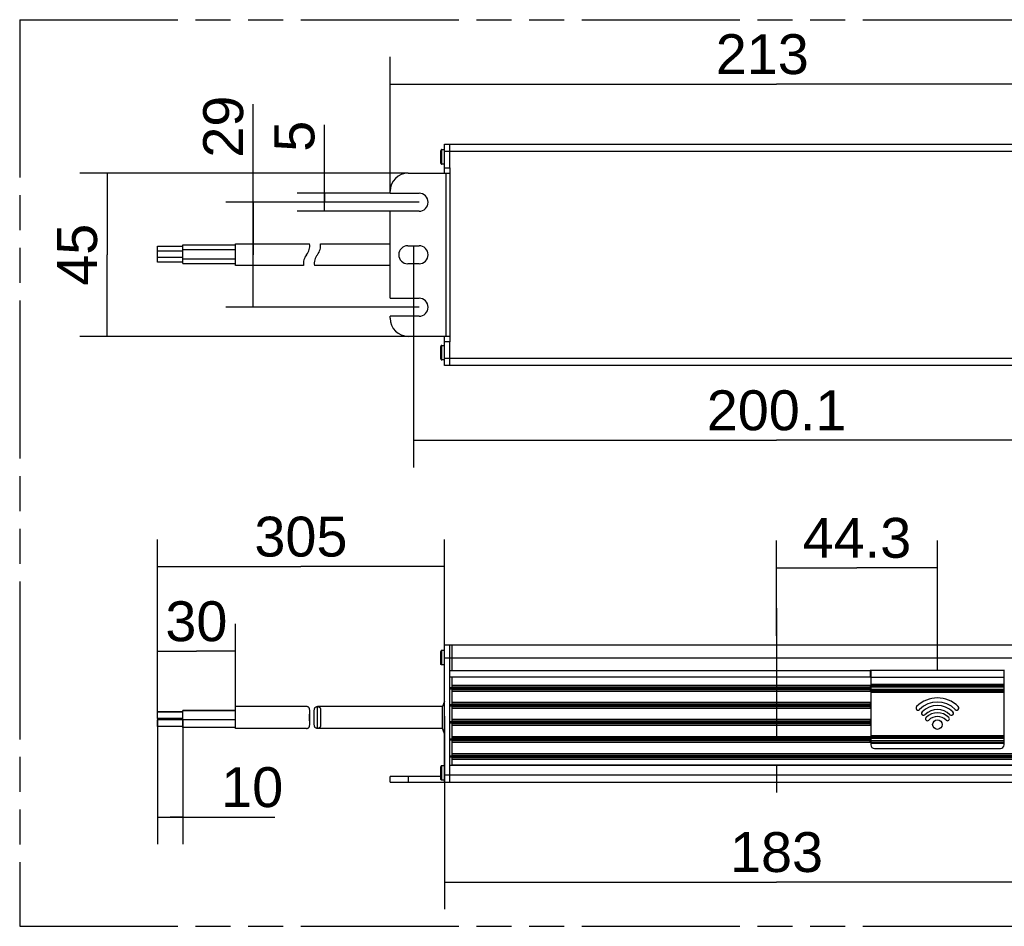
# Model space of a CAD drawing. Header units: millimetres. Extents: x 0 to 210, y 0 to 297.
# Tile 3 of 11: x 50 to 104, y 133 to 183. Entities that reach past the tile are written whole.
import ezdxf
from ezdxf.enums import TextEntityAlignment as Align

# ---------------------------------------------------------------- set-up
doc = ezdxf.new("R2010")
doc.units = ezdxf.units.MM
doc.header["$LTSCALE"] = 19.36
doc.linetypes.add('CENTER', pattern=[0.6, 0.375, -0.075, 0.075, -0.075])
doc.linetypes.add('PHANTOM', pattern=[0.8, 0.45, -0.05, 0.1, -0.05, 0.1, -0.05])
doc.layers.get('0').update_dxf_attribs({"linetype": 'CONTINUOUS'})
for name, color, linetype in [('DEFAULT_3', 7, 'PHANTOM'), ('Z_AXIS', 7, 'CONTINUOUS'), ('Z_DIM_2D', 7, 'CONTINUOUS')]:
    doc.layers.add(name, color=color, linetype=linetype)
doc.styles.add('TEXTSTYLE_3', font='helveticaneueltw1g-ltcn.otf')
doc.dimstyles.new('DIMSTYLE_1', dxfattribs={"dimtxt": 2.2, "dimasz": 3.5, "dimexe": 1.5, "dimexo": 0, "dimgap": 0.55, "dimtad": 1, "dimdec": 4, "dimlfac": 5, "dimdsep": 46, "dimtxsty": 'TEXTSTYLE_3', "dimblk": '_FILLED', "dimblk1": '_FILLED', "dimblk2": '_FILLED', "dimcen": 0.09, "dimclrt": 5, "dimadec": 4, "dimazin": 2, "dimtp": 0.5, "dimtm": 0.5, "dimtfac": 1, "dimtdec": 4, "dimtofl": 0, "dimtmove": 0, "dimatfit": 3, "dimldrblk": '_FILLED', "dimfxl": 0, "dimtolj": 1, "dimarcsym": 0})
doc.dimstyles.new('DIMSTYLE_2', dxfattribs={"dimtxt": 2.2, "dimasz": 3.5, "dimexe": 1.5, "dimexo": 0, "dimgap": 0.55, "dimtad": 1, "dimdec": 4, "dimlfac": 5, "dimdsep": 46, "dimtxsty": 'TEXTSTYLE_3', "dimblk": '_FILLED', "dimblk1": '_FILLED', "dimblk2": '_FILLED', "dimcen": 0.09, "dimclrt": 5, "dimadec": 4, "dimazin": 2, "dimtp": 0.3, "dimtm": 0.3, "dimtfac": 1, "dimtdec": 4, "dimtofl": 0, "dimtmove": 0, "dimatfit": 3, "dimldrblk": '_FILLED', "dimfxl": 0, "dimtolj": 1, "dimarcsym": 0})
doc.dimstyles.new('DIMSTYLE_3', dxfattribs={"dimtxt": 2.2, "dimasz": 3.5, "dimexe": 1.5, "dimexo": 0, "dimgap": 0.55, "dimtad": 1, "dimdec": 4, "dimlfac": 5, "dimdsep": 46, "dimtxsty": 'TEXTSTYLE_3', "dimblk": '_FILLED', "dimblk1": '_FILLED', "dimblk2": '_FILLED', "dimcen": 0.09, "dimclrt": 5, "dimadec": 4, "dimazin": 2, "dimtp": 0.1, "dimtm": 0.1, "dimtfac": 1, "dimtdec": 4, "dimtofl": 0, "dimtmove": 0, "dimatfit": 3, "dimldrblk": '_FILLED', "dimfxl": 0, "dimtolj": 1, "dimarcsym": 0})
doc.dimstyles.new('DIMSTYLE_4', dxfattribs={"dimtxt": 2.2, "dimasz": 3.5, "dimexe": 1.5, "dimexo": 0, "dimgap": 0.55, "dimtad": 1, "dimdec": 1, "dimlfac": 5, "dimdsep": 46, "dimtxsty": 'TEXTSTYLE_3', "dimblk": '_FILLED', "dimblk1": '_FILLED', "dimblk2": '_FILLED', "dimcen": 0.09, "dimclrt": 5, "dimadec": 4, "dimazin": 2, "dimtp": 0.2, "dimtm": 0.2, "dimtfac": 1, "dimtdec": 1, "dimtofl": 0, "dimtmove": 0, "dimatfit": 3, "dimldrblk": '_FILLED', "dimfxl": 0, "dimtolj": 1, "dimarcsym": 0})
doc.dimstyles.new('DIMSTYLE_7', dxfattribs={"dimtxt": 2.2, "dimasz": 3.5, "dimexe": 1.5, "dimexo": 0, "dimgap": 0.55, "dimtad": 1, "dimdec": 1, "dimlfac": 5, "dimdsep": 46, "dimtxsty": 'TEXTSTYLE_3', "dimblk": '_FILLED', "dimblk1": '_FILLED', "dimblk2": '_FILLED', "dimcen": 0.09, "dimclrt": 5, "dimadec": 4, "dimazin": 2, "dimtp": 0.3, "dimtm": 0.3, "dimtfac": 1, "dimtdec": 1, "dimtofl": 0, "dimtmove": 0, "dimatfit": 3, "dimldrblk": '_FILLED', "dimfxl": 0, "dimtolj": 1, "dimarcsym": 0})
doc.dimstyles.new('DIMSTYLE_8', dxfattribs={"dimtxt": 2.2, "dimasz": 3.5, "dimexe": 1.5, "dimexo": 0, "dimgap": 0.55, "dimtad": 1, "dimdec": 4, "dimlfac": 5, "dimdsep": 46, "dimtxsty": 'TEXTSTYLE_3', "dimblk": '_FILLED', "dimblk1": '_FILLED', "dimblk2": '_FILLED', "dimcen": 0.09, "dimclrt": 5, "dimadec": 4, "dimazin": 2, "dimtp": 0.2, "dimtm": 0.2, "dimtfac": 1, "dimtdec": 4, "dimtofl": 0, "dimtmove": 0, "dimatfit": 3, "dimldrblk": '_FILLED', "dimfxl": 0, "dimtolj": 1, "dimarcsym": 0})

# ---------------------------------------------------------------- blocks, each defined once
blk = doc.blocks.new('*D2')
at = {"layer": 'Z_DIM_2D', "color": 2, "linetype": 'Continuous', "transparency": 16777216}
for p, q in [((70.537, 173.112), (70.537, 180.628)), ((113.137, 173.112), (113.137, 180.628)), ((70.537, 179.128), (91.837, 179.128)), ((113.137, 179.128), (91.837, 179.128))]:
    blk.add_line(p, q, dxfattribs=at)
at = {"layer": 'Z_DIM_2D', "color": 5, "linetype": 'Continuous', "transparency": 16777216, "style": 'TEXTSTYLE_3'}
blk.add_text('213', height=2.2, dxfattribs=at).set_placement((91.052, 179.678), align=Align.CENTER)
blk = doc.blocks.new('_FILLED')
at = {"color": 0, "linetype": 'ByBlock'}
blk.add_solid([(0, 0), (-1, 0.125), (-1, -0.125)], dxfattribs=at)
blk = doc.blocks.new('_NONE')
blk = doc.blocks.new('*D4')
at = {"layer": 'Z_DIM_2D', "color": 2, "linetype": 'Continuous', "transparency": 16777216}
for p, q in [((66.92, 172.612), (66.92, 176.876)), ((70.537, 173.112), (65.42, 173.112)), ((66.92, 173.112), (66.92, 172.612)), ((66.92, 172.112), (66.92, 172.612)), ((70.537, 172.112), (65.42, 172.112))]:
    blk.add_line(p, q, dxfattribs=at)
at = {"layer": 'Z_DIM_2D', "color": 5, "linetype": 'Continuous', "transparency": 16777216, "style": 'TEXTSTYLE_3'}
blk.add_text('5', height=2.2, rotation=90, dxfattribs=at).set_placement((66.37, 175.398))
blk = doc.blocks.new('*D5')
at = {"layer": 'Z_DIM_2D', "color": 2, "linetype": 'Continuous', "transparency": 16777216}
for p, q in [((62.991, 169.716), (62.991, 178.025)), ((72.137, 172.612), (61.491, 172.612)), ((62.991, 172.612), (62.991, 169.716)), ((62.991, 166.821), (62.991, 169.716)), ((72.137, 166.821), (61.491, 166.821))]:
    blk.add_line(p, q, dxfattribs=at)
at = {"layer": 'Z_DIM_2D', "color": 5, "linetype": 'Continuous', "transparency": 16777216, "style": 'TEXTSTYLE_3'}
blk.add_text('29', height=2.2, rotation=90, dxfattribs=at).set_placement((62.441, 175.07))
blk = doc.blocks.new('*D6')
at = {"layer": 'Z_DIM_2D', "color": 2, "linetype": 'Continuous', "transparency": 16777216}
for p, q in [((71.827, 170.216), (71.827, 157.989)), ((111.847, 170.216), (111.847, 157.989)), ((71.827, 159.489), (91.837, 159.489)), ((111.847, 159.489), (91.837, 159.489))]:
    blk.add_line(p, q, dxfattribs=at)
at = {"layer": 'Z_DIM_2D', "color": 5, "linetype": 'Continuous', "transparency": 16777216, "style": 'TEXTSTYLE_3'}
blk.add_text('200.1', height=2.2, dxfattribs=at).set_placement((91.837, 160.039), align=Align.CENTER)
blk = doc.blocks.new('*D9')
at = {"layer": 'Z_DIM_2D', "color": 2, "linetype": 'Continuous', "transparency": 16777216}
for p, q in [((73.537, 144.265), (73.537, 133.624)), ((110.137, 144.265), (110.137, 133.624)), ((73.537, 135.124), (91.837, 135.124)), ((110.137, 135.124), (91.837, 135.124))]:
    blk.add_line(p, q, dxfattribs=at)
at = {"layer": 'Z_DIM_2D', "color": 5, "linetype": 'Continuous', "transparency": 16777216, "style": 'TEXTSTYLE_3'}
blk.add_text('183', height=2.2, dxfattribs=at).set_placement((91.837, 135.674), align=Align.CENTER)
blk = doc.blocks.new('*D11')
at = {"layer": 'Z_DIM_2D', "color": 2, "linetype": 'Continuous', "transparency": 16777216}
for p, q in [((91.837, 148.693), (91.837, 153.955)), ((100.705, 146.786), (100.705, 153.955)), ((91.837, 152.455), (96.271, 152.455)), ((100.705, 152.455), (96.271, 152.455))]:
    blk.add_line(p, q, dxfattribs=at)
at = {"layer": 'Z_DIM_2D', "color": 5, "linetype": 'Continuous', "transparency": 16777216, "style": 'TEXTSTYLE_3'}
blk.add_text('44.3', height=2.2, dxfattribs=at).set_placement((96.271, 153.005), align=Align.CENTER)
blk = doc.blocks.new('*D15')
at = {"layer": 'Z_DIM_2D', "color": 2, "linetype": 'Continuous', "transparency": 16777216}
for p, q in [((57.715, 153.071), (57.715, 154.021)), ((73.537, 153.071), (73.537, 154.021)), ((57.715, 144.405), (57.715, 153.071)), ((73.537, 144.265), (73.537, 153.071)), ((57.715, 152.521), (65.626, 152.521)), ((73.537, 152.521), (65.626, 152.521))]:
    blk.add_line(p, q, dxfattribs=at)
at = {"layer": 'Z_DIM_2D', "color": 5, "linetype": 'Continuous', "transparency": 16777216, "style": 'TEXTSTYLE_3'}
blk.add_text('305', height=2.2, dxfattribs=at).set_placement((65.626, 153.071), align=Align.CENTER)
blk = doc.blocks.new('*D16')
at = {"layer": 'Z_DIM_2D', "color": 2, "linetype": 'Continuous', "transparency": 16777216}
for p, q in [((57.715, 148.405), (57.715, 149.355)), ((62.015, 148.405), (62.015, 149.355)), ((57.715, 144.495), (57.715, 148.405)), ((62.015, 144.496), (62.015, 148.405)), ((57.715, 147.855), (59.865, 147.855)), ((62.015, 147.855), (59.865, 147.855))]:
    blk.add_line(p, q, dxfattribs=at)
at = {"layer": 'Z_DIM_2D', "color": 5, "linetype": 'Continuous', "transparency": 16777216, "style": 'TEXTSTYLE_3'}
blk.add_text('30', height=2.2, dxfattribs=at).set_placement((59.865, 148.405), align=Align.CENTER)
blk = doc.blocks.new('*D17')
at = {"layer": 'Z_DIM_2D', "color": 2, "linetype": 'Continuous', "transparency": 16777216}
for p, q in [((57.715, 144.135), (57.715, 139.255)), ((59.115, 144.065), (59.115, 139.255)), ((57.715, 139.255), (57.715, 137.205)), ((59.115, 139.255), (59.115, 137.205)), ((57.715, 138.705), (58.415, 138.705)), ((59.115, 138.705), (58.415, 138.705)), ((58.415, 138.705), (64.188, 138.705))]:
    blk.add_line(p, q, dxfattribs=at)
at = {"layer": 'Z_DIM_2D', "color": 5, "linetype": 'Continuous', "transparency": 16777216, "style": 'TEXTSTYLE_3'}
blk.add_text('10', height=2.2, dxfattribs=at).set_placement((61.233, 139.255))
blk = doc.blocks.new('*D18')
at = {"layer": 'Z_DIM_2D', "color": 2, "linetype": 'Continuous', "transparency": 16777216}
for p, q in [((71.537, 174.216), (53.442, 174.216)), ((54.942, 174.216), (54.942, 169.716)), ((54.942, 165.216), (54.942, 169.716)), ((71.537, 165.216), (53.442, 165.216))]:
    blk.add_line(p, q, dxfattribs=at)
at = {"layer": 'Z_DIM_2D', "color": 5, "linetype": 'Continuous', "transparency": 16777216, "style": 'TEXTSTYLE_3'}
blk.add_text('45', height=2.2, rotation=90, dxfattribs=at).set_placement((54.392, 169.716), align=Align.CENTER)

msp = doc.modelspace()

# ---------------------------------------------------------------- linework, layer by layer
at = {"color": 7, "linetype": 'Continuous'}
for p, q in [((73.53740024, 174.21614604), (73.53740024, 175.81614604)), ((73.53740024, 175.81614604), (110.13740024, 175.81614604)), ((97.03523944, 175.81964604), (97.03523944, 175.81614604)), ((97.03523944, 175.81964604), (104.37523944, 175.81964604)), ((104.37523944, 175.81614604), (104.37523944, 175.81964604)), ((73.33740024, 174.77449048), (73.33740024, 175.45447913)), ((73.39740024, 175.51447913), (73.53740024, 175.51447913)), ((71.53740024, 174.21614604), (73.83740024, 174.21614604)), ((73.53740024, 174.71447913), (73.39740024, 174.71447913)), ((73.53740024, 174.51614604), (73.83740024, 174.51614604)), ((73.83740024, 174.51614604), (73.83740024, 164.91614604)), ((70.53740024, 173.11161309), (70.53740024, 173.21614604)), ((70.53740024, 173.11161309), (72.13740024, 173.11161309)), ((70.53740024, 167.32067899), (70.53740024, 172.11161309)), ((72.13740024, 172.11161309), (70.53740024, 172.11161309)), ((57.7151037, 169.30586821), (57.7151037, 170.18743252)), ((57.7151037, 170.18743252), (59.1151037, 170.18743252)), ((57.7151037, 169.92633147), (59.1151037, 169.92633147)), ((59.1151037, 169.23586821), (59.1151037, 170.25743252)), ((59.1151037, 170.25743252), (62.0151037, 170.25743252)), ((62.0151037, 169.99633147), (59.1151037, 169.99633147)), ((62.0151037, 169.11714604), (62.0151037, 170.31714604)), ((62.0151037, 170.31714604), (66.10649921, 170.31714604)), ((66.70649921, 170.31714604), (70.53740024, 170.31714604)), ((71.51740024, 170.21614604), (72.13740024, 170.21614604)), ((59.1151037, 169.56633147), (57.7151037, 169.56633147)), ((59.1151037, 169.30586821), (57.7151037, 169.30586821)), ((59.1151037, 169.49633147), (62.0151037, 169.49633147)), ((59.1151037, 169.23586821), (62.0151037, 169.23586821)), ((65.7680493, 169.11714604), (62.0151037, 169.11714604)), ((70.53740024, 169.11714604), (66.3680493, 169.11714604)), ((72.13740024, 169.21614604), (71.51740024, 169.21614604)), ((70.53740024, 167.32067899), (72.13740024, 167.32067899)), ((70.53740024, 166.21614604), (70.53740024, 166.32067899)), ((72.13740024, 166.32067899), (70.53740024, 166.32067899)), ((73.83740024, 165.21614604), (71.53740024, 165.21614604)), ((73.53740024, 163.61614604), (73.53740024, 165.21614604)), ((73.33740024, 163.9778243), (73.33740024, 164.65781295)), ((73.39740024, 164.71781295), (73.53740024, 164.71781295)), ((73.83740024, 164.91614604), (73.53740024, 164.91614604)), ((73.53740024, 163.91781295), (73.39740024, 163.91781295)), ((110.13740024, 163.61614604), (73.53740024, 163.61614604)), ((73.53740024, 148.19636113), (110.13740024, 148.19636113)), ((73.53740024, 140.63636113), (73.53740024, 148.19594198)), ((73.33740024, 147.1534444), (73.33740024, 147.83345938)), ((73.53740024, 147.89345189), (73.39740024, 147.89345189)), ((73.53740024, 147.09345189), (73.39740024, 147.09345189)), ((104.40523944, 146.78636113), (97.00523944, 146.78636113)), ((97.00523944, 146.78636113), (97.00523944, 146.42636113)), ((97.03523944, 146.78636113), (97.03523944, 146.42810664)), ((104.37523944, 146.42810664), (104.37523944, 146.78636113)), ((73.93740024, 146.42636113), (73.93740024, 145.82798743)), ((97.00523944, 146.42636113), (73.93740024, 146.42636113)), ((97.03523944, 146.42810664), (104.37523944, 146.42810664)), ((97.03523944, 146.42636113), (97.03523944, 142.68636113)), ((104.37523944, 142.68636113), (104.37523944, 146.42636113)), ((97.00523944, 145.95674424), (73.93740024, 145.95674424)), ((73.93740024, 145.78550105), (73.93740024, 144.88812067)), ((73.93740024, 145.65674424), (97.00523944, 145.65674424)), ((97.00523944, 145.95674424), (97.00523944, 145.65674424)), ((97.00523944, 145.01687748), (73.93740024, 145.01687748)), ((97.00523944, 145.01687748), (97.00523944, 144.71687748)), ((57.7151037, 144.13503318), (57.7151037, 144.50761834)), ((59.1151037, 144.50757843), (57.7151037, 144.50757843)), ((59.1151037, 144.49507309), (57.7151037, 144.49507309)), ((59.1151037, 143.63776525), (59.1151037, 144.57759906)), ((62.0151037, 144.57757843), (59.1151037, 144.57757843)), ((62.0151037, 144.56507309), (59.1151037, 144.56507309)), ((65.93819957, 144.79636113), (62.0151037, 144.79636113)), ((62.0151037, 143.59639016), (62.0151037, 144.79633211)), ((65.93819957, 144.79636416), (65.93740024, 144.7963603)), ((66.10828436, 144.33033267), (66.11187218, 144.45882576)), ((66.36192106, 143.85757437), (66.36190004, 144.5265111)), ((66.53740024, 144.7963603), (66.53819957, 144.79636416)), ((73.43824318, 144.79636113), (66.53819957, 144.79636113)), ((66.71187218, 144.45882576), (66.70828436, 144.33033267)), ((73.43824318, 143.59636113), (73.43824318, 144.79636113)), ((73.93740024, 144.84563429), (73.93740024, 143.94825392)), ((73.93740024, 144.71687748), (97.00523944, 144.71687748)), ((59.1151037, 144.13507309), (57.7151037, 144.13507309)), ((57.7151037, 143.70775173), (57.7151037, 144.06783154)), ((59.1151037, 144.06779163), (57.7151037, 144.06779163)), ((62.0151037, 144.06507309), (59.1151037, 144.06507309)), ((97.00523944, 144.07701073), (73.93740024, 144.07701073)), ((73.93740024, 143.90576754), (73.93740024, 143.00838716)), ((97.00523944, 144.07701073), (97.00523944, 143.77701073)), ((59.1151037, 143.70779163), (57.7151037, 143.70779163)), ((62.0151037, 143.63779163), (59.1151037, 143.63779163)), ((65.93819957, 143.59636113), (62.0151037, 143.59636113)), ((65.93740024, 143.59636197), (65.93819957, 143.59635811)), ((66.53819957, 143.59635811), (66.53740024, 143.59636197)), ((73.43824318, 143.59636113), (66.53819957, 143.59636113)), ((73.93740024, 143.77701073), (97.00523944, 143.77701073)), ((97.00523944, 143.13714397), (73.93740024, 143.13714397)), ((73.93740024, 142.96590078), (73.93740024, 142.06852041)), ((73.93740024, 142.83714397), (97.00523944, 142.83714397)), ((97.00523944, 142.83714397), (97.00523944, 143.13714397)), ((109.73740024, 142.19727722), (73.93740024, 142.19727722)), ((97.23523944, 142.48636113), (104.17523944, 142.48636113)), ((73.93740024, 142.02603403), (73.93740024, 141.54727722)), ((73.93740024, 141.89727722), (109.73740024, 141.89727722)), ((73.33740024, 140.79926288), (73.33740024, 141.47927787)), ((73.53740024, 141.53927038), (73.39740024, 141.53927038)), ((73.93740024, 141.58727722), (109.73740024, 141.58727722)), ((70.53740024, 140.63636113), (70.53740024, 140.93636113)), ((73.33740024, 140.93636113), (70.53740024, 140.93636113)), ((70.53740024, 140.63636113), (113.13740024, 140.63636113)), ((73.53740024, 140.73927037), (73.39740024, 140.73927037))]:
    msp.add_line(p, q, dxfattribs=at)
at = {"color": 9, "linetype": 'Continuous'}
for p, q in [((73.83740024, 174.51614604), (73.83740024, 175.81614604)), ((73.39740024, 174.71447913), (73.39740024, 175.51447913)), ((110.13740024, 175.41614604), (73.53740024, 175.41614604)), ((73.63740024, 165.21614604), (73.63740024, 174.21614604)), ((73.39740024, 163.91781295), (73.39740024, 164.71781295)), ((73.83740024, 163.61614604), (73.83740024, 164.91614604)), ((73.53740024, 164.01614604), (110.13740024, 164.01614604)), ((73.83740024, 140.63636113), (73.83740024, 148.19636113)), ((73.93740024, 148.19636113), (73.93740024, 146.78636113)), ((73.39740024, 147.09345189), (73.39740024, 147.89345189)), ((73.39740024, 147.49345189), (73.3374007, 147.49345189)), ((73.53740024, 147.49345189), (110.13740024, 147.49345189)), ((73.83740024, 146.78636113), (97.00523944, 146.78636113)), ((73.93740024, 146.42636113), (73.83740024, 146.42636113)), ((104.37523944, 146.01159705), (97.03523944, 146.01159705)), ((104.37523944, 145.96917065), (97.03523944, 145.96917065)), ((97.00523944, 145.82798743), (73.83740024, 145.82798743)), ((73.83740024, 145.78550105), (97.00523944, 145.78550105)), ((73.93740024, 145.88580907), (97.00523944, 145.88580907)), ((97.00523944, 145.72767941), (73.93740024, 145.72767941)), ((97.03523944, 145.90431783), (104.37523944, 145.90431783)), ((104.37523944, 145.86189143), (97.03523944, 145.86189143)), ((97.03523944, 145.75159705), (104.37523944, 145.75159705)), ((104.37523944, 145.70917065), (97.03523944, 145.70917065)), ((104.37523944, 145.64431783), (97.03523944, 145.64431783)), ((97.03523944, 145.60189143), (104.37523944, 145.60189143)), ((73.53226006, 143.29437053), (73.53225961, 145.09835191)), ((97.00523944, 144.88812067), (73.83740024, 144.88812067)), ((73.93740024, 144.94594232), (97.00523944, 144.94594232)), ((66.53740024, 143.59636197), (66.53740024, 144.7963603)), ((73.83740024, 144.84563429), (97.00523944, 144.84563429)), ((97.00523944, 144.78781265), (73.93740024, 144.78781265)), ((97.00523944, 143.94825392), (73.83740024, 143.94825392)), ((73.83740024, 143.90576754), (97.00523944, 143.90576754)), ((73.93740024, 144.00607556), (97.00523944, 144.00607556)), ((97.00523944, 143.8479459), (73.93740024, 143.8479459)), ((97.00523944, 143.00838716), (73.83740024, 143.00838716)), ((73.83740024, 142.96590078), (97.00523944, 142.96590078)), ((73.93740024, 143.0662088), (97.00523944, 143.0662088)), ((97.00523944, 142.90807914), (73.93740024, 142.90807914)), ((104.37523944, 143.19199679), (97.03523944, 143.19199679)), ((97.03523944, 143.14957038), (104.37523944, 143.14957038)), ((97.03523944, 143.08471756), (104.37523944, 143.08471756)), ((104.37523944, 143.04229116), (97.03523944, 143.04229116)), ((97.03523944, 142.93199679), (104.37523944, 142.93199679)), ((104.37523944, 142.88957038), (97.03523944, 142.88957038)), ((97.03523944, 142.82471756), (104.37523944, 142.82471756)), ((97.03523944, 142.78229116), (104.37523944, 142.78229116)), ((109.83740024, 142.06852041), (73.83740024, 142.06852041)), ((73.83740024, 142.02603403), (109.83740024, 142.02603403)), ((73.93740024, 142.12634205), (109.73740024, 142.12634205)), ((109.73740024, 141.96821238), (73.93740024, 141.96821238)), ((73.39740024, 141.13927037), (73.3374007, 141.13927037)), ((73.39740024, 140.73927037), (73.39740024, 141.53927037)), ((109.83740024, 141.54727722), (73.83740024, 141.54727722)), ((71.53740024, 140.93636113), (71.53740024, 140.63636113)), ((73.53740024, 141.03636113), (110.13740024, 141.03636113))]:
    msp.add_line(p, q, dxfattribs=at)
at = {"color": 7, "linetype": 'Continuous'}
for points in [[(73.39740024, 175.51447867), (73.38806093, 175.51374328), (73.37892595, 175.51156296), (73.37022324, 175.50796859), (73.3621721, 175.50304326), (73.35497309, 175.49690479), (73.34883496, 175.48970568), (73.34391012, 175.48165483), (73.34031616, 175.47295263), (73.33813603, 175.46381806), (73.3374007, 175.45447911)], [(73.3374007, 174.77447913), (73.33813609, 174.76513982), (73.34031641, 174.75600483), (73.34391078, 174.74730213), (73.34883611, 174.73925098), (73.35497458, 174.73205198), (73.36217369, 174.72591385), (73.37022454, 174.72098901), (73.37892674, 174.71739504), (73.38806131, 174.71521492), (73.39740024, 174.71447959)], [(73.39740024, 164.71781249), (73.38806093, 164.7170771), (73.37892595, 164.71489678), (73.37022324, 164.71130241), (73.3621721, 164.70637708), (73.35497309, 164.70023861), (73.34883496, 164.6930395), (73.34391012, 164.68498865), (73.34031616, 164.67628645), (73.33813603, 164.66715188), (73.3374007, 164.65781294)], [(73.3374007, 163.97781295), (73.33813609, 163.96847364), (73.34031641, 163.95933866), (73.34391078, 163.95063596), (73.34883611, 163.94258481), (73.35497458, 163.9353858), (73.36217369, 163.92924767), (73.37022454, 163.92432284), (73.37892674, 163.92072887), (73.38806131, 163.91854874), (73.39740024, 163.91781341)], [(73.39740024, 147.89345143), (73.38801303, 147.89270847), (73.37885642, 147.89051321), (73.37015906, 147.88690864), (73.36213114, 147.8819863), (73.3549692, 147.87587366), (73.34885812, 147.86871038), (73.34393753, 147.86068139), (73.34033488, 147.85198323), (73.33814161, 147.84282614), (73.3374007, 147.83344114)], [(73.39740024, 147.09345235), (73.38801303, 147.09419531), (73.37885642, 147.09639057), (73.37015906, 147.09999514), (73.36213114, 147.10491748), (73.3549692, 147.11103012), (73.34885812, 147.1181934), (73.34393753, 147.12622239), (73.34033488, 147.13492055), (73.33814161, 147.14407764), (73.3374007, 147.15346264)], [(73.53225961, 145.09835191), (73.51400245, 145.0489364), (73.49675205, 144.99907471), (73.48054411, 144.94886446), (73.46538544, 144.89832753), (73.45128286, 144.84748579), (73.43824318, 144.79636113)], [(66.11288943, 144.53572772), (66.11233617, 144.5706556), (66.1107922, 144.6032457), (66.10803714, 144.63355747), (66.10386035, 144.66144549), (66.0980749, 144.68677437), (66.09045478, 144.70957342), (66.08077356, 144.72985464), (66.06880974, 144.74753462), (66.05434922, 144.76254631), (66.03715337, 144.77485261), (66.01694401, 144.78439465), (65.99362819, 144.79117066), (65.96717127, 144.79515653), (65.93819957, 144.79636416)], [(65.93819957, 143.59635811), (65.96715653, 143.59756456), (65.99360146, 143.60154587), (66.0169069, 143.60831314), (66.03711077, 143.61784468), (66.05430809, 143.63014045), (66.06877362, 143.64514283), (66.08074496, 143.66281808), (66.09043305, 143.68309447), (66.09805723, 143.70588357), (66.1038464, 143.73120183), (66.1080272, 143.7590801), (66.11078616, 143.78938675), (66.11233358, 143.82197999), (66.11288917, 143.85692126), (66.11288943, 144.53572772)], [(66.11187218, 144.45882576), (66.1126638, 144.49833168), (66.11290044, 144.52951975)], [(66.36190004, 144.52650245), (66.36192141, 144.53521794), (66.36252506, 144.5701232), (66.36411783, 144.60268886), (66.3669178, 144.63297782), (66.37113384, 144.66085008), (66.37695117, 144.68617584), (66.38459681, 144.70898749), (66.39430217, 144.72930579), (66.40628365, 144.74703586), (66.42074852, 144.76209986), (66.4379321, 144.77446736), (66.45810482, 144.78408149), (66.48136045, 144.79094374), (66.50773554, 144.7950345), (66.53740024, 144.7963603)], [(66.53819957, 144.79636416), (66.56717127, 144.79515653), (66.59362819, 144.79117066), (66.61694401, 144.78439465), (66.63715337, 144.77485261), (66.65434922, 144.76254631), (66.66880974, 144.74753462), (66.68077356, 144.72985464), (66.69045478, 144.70957342), (66.6980749, 144.68677437), (66.70386035, 144.66144549), (66.70803714, 144.63355747), (66.7107922, 144.6032457), (66.71233617, 144.5706556), (66.71288943, 144.53572772), (66.71290044, 144.52951975)], [(66.71290044, 144.52951975), (66.7126638, 144.49833168), (66.71187218, 144.45882576)], [(66.10649921, 144.19636113), (66.10670538, 144.24105268), (66.10732054, 144.28562781), (66.10828436, 144.33033267)], [(66.11187233, 143.9338904), (66.10828316, 144.0624391), (66.10731969, 144.10714187), (66.1067049, 144.15170015), (66.10649921, 144.19636113)], [(66.11290044, 143.86320275), (66.11266442, 143.89434905), (66.11187233, 143.9338904)], [(66.53740024, 143.59636197), (66.50772105, 143.59768899), (66.48133421, 143.60178427), (66.4580684, 143.60865517), (66.43789034, 143.61827958), (66.42070842, 143.63065717), (66.40624861, 143.64573002), (66.39427445, 143.66346456), (66.38457573, 143.68378746), (66.376934, 143.70660875), (66.37112023, 143.73194484), (66.36690804, 143.75982675), (66.36411184, 143.7901207), (66.36252244, 143.82268281), (66.36192106, 143.85757437)], [(66.71290044, 143.86320275), (66.71288917, 143.85692126), (66.71233358, 143.82197999), (66.71078617, 143.78938675), (66.7080272, 143.7590801), (66.7038464, 143.73120183), (66.69805723, 143.70588357), (66.69043305, 143.68309447), (66.68074496, 143.66281808), (66.66877362, 143.64514283), (66.65430809, 143.63014045), (66.63711077, 143.61784468), (66.6169069, 143.60831314), (66.59360146, 143.60154587), (66.56715653, 143.59756456), (66.53819957, 143.59635811)], [(66.70828436, 144.33033267), (66.70732054, 144.28562781), (66.70670538, 144.24105268), (66.70649921, 144.19636113)], [(66.70649921, 144.19636113), (66.7067049, 144.15170015), (66.70731969, 144.10714187), (66.70828316, 144.0624391), (66.71187233, 143.9338904)], [(66.71187233, 143.9338904), (66.71266442, 143.89434905), (66.71290044, 143.86320275)], [(73.53225961, 143.29437036), (73.51400244, 143.34378588), (73.49675204, 143.39364757), (73.48054411, 143.44385782), (73.46538544, 143.49439474), (73.45128286, 143.54523647), (73.43824318, 143.59636113)], [(73.39740024, 141.53926992), (73.38801303, 141.53852695), (73.37885642, 141.53633169), (73.37015906, 141.53272713), (73.36213114, 141.52780478), (73.3549692, 141.52169214), (73.34885812, 141.51452886), (73.34393753, 141.50649987), (73.34033488, 141.49780172), (73.33814161, 141.48864463), (73.3374007, 141.47925963)], [(73.39740024, 140.73927083), (73.38801303, 140.7400138), (73.37885642, 140.74220906), (73.37015906, 140.74581362), (73.36213114, 140.75073597), (73.3549692, 140.75684861), (73.34885812, 140.76401189), (73.34393753, 140.77204088), (73.34033488, 140.78073903), (73.33814161, 140.78989612), (73.3374007, 140.79928112)]]:
    msp.add_lwpolyline(points, dxfattribs=at)
msp.add_circle((100.70523944, 143.80645507), 0.26331158, dxfattribs=at)
for centre, radius, start, end in [((71.53740024, 173.21614604), 1, 90, 180), ((72.13740024, 172.61161309), 0.5, 270, 90), ((65.31290044, 170.21614604), 0.8, 321.317812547, 7.252947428), ((65.91290044, 170.21614604), 0.8, 321.317812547, 7.252947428), ((71.51740024, 169.71614604), 0.5, 90, 270), ((72.13740024, 169.71614604), 0.5, 270, 90), ((66.56190004, 169.21614604), 0.8, 141.317812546, 187.108575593), ((67.16190004, 169.21614604), 0.8, 141.317812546, 187.108575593), ((72.13740024, 166.82067899), 0.5, 270, 90), ((71.53740024, 166.21614604), 1, 180, 270), ((100.70516388, 143.65525507), 1.6225281, 45, 135), ((100.70516388, 143.65525507), 1.39182904, 45, 135), ((99.63942767, 144.72099128), 0.11534944, 134.999999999, 314.999999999), ((99.93572344, 144.42469552), 0.11113405, 135, 315.00000001), ((100.70516388, 143.65525507), 1.1992872, 45, 135), ((100.70516388, 143.65525507), 0.97701896, 45.000000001, 135), ((100.70516388, 143.56885507), 0.89051545, 45, 135), ((101.47460433, 144.42469552), 0.11113405, 224.99999999, 45), ((101.77090009, 144.72099128), 0.11534944, 225.000000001, 45.000000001), ((100.15025525, 144.12376371), 0.10575609, 135, 315), ((100.70516388, 143.56885507), 0.67900314, 45, 135), ((101.26007252, 144.12376371), 0.10575609, 225, 45), ((97.23523944, 142.68636113), 0.2, 180, 270.000000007), ((104.17523944, 142.68636113), 0.2, 269.999999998, 360)]:
    msp.add_arc(centre, radius, start, end, dxfattribs=at)
at = {"layer": 'DEFAULT_3', "color": 7, "linetype": 'PHANTOM'}
for p, q in [((50.12863636, 182.68), (50.12863636, 132.68)), ((50.12863636, 182.68), (150.12863636, 182.68)), ((50.12863636, 132.68), (150.12863636, 132.68))]:
    msp.add_line(p, q, dxfattribs=at)
at = {"layer": 'Z_AXIS', "color": 9, "linetype": 'CENTER'}
msp.add_line((91.83740024, 150.22047797), (91.83740024, 138.61236017), dxfattribs=at)

# ---------------------------------------------------------------- dimensions: what is measured, and where the dimension line sits
at = {"layer": 'Z_DIM_2D', "color": 2, "linetype": 'Continuous'}
for base, p1, p2, dimstyle, picture, middle in [((113.13740024, 179.12789519), (70.53740024, 173.11161309), (113.13740024, 173.11161309), 'DIMSTYLE_1', '*D2', (91.05635596, 179.12789519)), ((111.84740024, 159.48922985), (71.82740024, 170.21614604), (111.84740024, 170.21614604), 'DIMSTYLE_1', '*D6', (91.61165186, 159.48922985)), ((100.70523944, 152.45548099), (91.83740024, 148.6931211), (100.70523944, 146.78636113), 'DIMSTYLE_7', '*D11', (96.25490332, 152.45548099)), ((110.13740024, 135.1238413), (73.53740024, 144.26490651), (110.13740024, 144.26490651), 'DIMSTYLE_1', '*D9', (91.88254834, 135.1238413))]:
    dim = msp.add_linear_dim(base=base, p1=p1, p2=p2, dimstyle=dimstyle, override={"dimblk1": 'NONE', "dimblk2": 'NONE', "dimsah": 1}, dxfattribs=at)
    dim.commit()
    dim.dimension.update_dxf_attribs({"geometry": picture, "text_midpoint": middle, "dimtype": 160})
for base, p1, p2, angle, dimstyle, picture, middle in [((62.99096818, 166.82067899), (72.13740024, 172.61161309), (72.13740024, 166.82067899), 270, 'DIMSTYLE_4', '*D5', (62.99096818, 176.55588527)), ((66.92037451, 173.11161309), (70.53740024, 172.11161309), (70.53740024, 173.11161309), 90, 'DIMSTYLE_3', '*D4', (66.92037451, 176.13683536)), ((54.94226484, 165.21614604), (71.53740024, 174.21614604), (71.53740024, 165.21614604), 270, 'DIMSTYLE_2', '*D18', (54.94226484, 169.6997302))]:
    dim = msp.add_linear_dim(base=base, p1=p1, p2=p2, angle=angle, dimstyle=dimstyle, override={"dimblk1": 'NONE', "dimblk2": 'NONE', "dimsah": 1}, dxfattribs=at)
    dim.commit()
    dim.dimension.update_dxf_attribs({"geometry": picture, "text_midpoint": middle, "dimtype": 160})
for base, p1, p2, text, dimstyle, picture, middle in [((57.7151037, 152.52100866), (73.53740024, 144.26490651), (57.7151037, 144.40507309), '305', 'DIMSTYLE_2', '*D15', (65.62214844, 152.52100866)), ((57.7151037, 147.85543864), (62.0151037, 144.49636113), (57.7151037, 144.49507309), '30', 'DIMSTYLE_8', '*D16', (59.86100049, 147.85543864)), ((57.7151037, 138.70492128), (59.1151037, 144.06507309), (57.7151037, 144.13507309), '10', 'DIMSTYLE_8', '*D17', (62.75555811, 138.70492128))]:
    dim = msp.add_linear_dim(base=base, p1=p1, p2=p2, angle=180, text=text, dimstyle=dimstyle, override={"dimblk1": 'NONE', "dimblk2": 'NONE', "dimsah": 1}, dxfattribs=at)
    dim.commit()
    dim.dimension.update_dxf_attribs({"geometry": picture, "text_midpoint": middle, "dimtype": 160})

doc.saveas('drawing.dxf')
